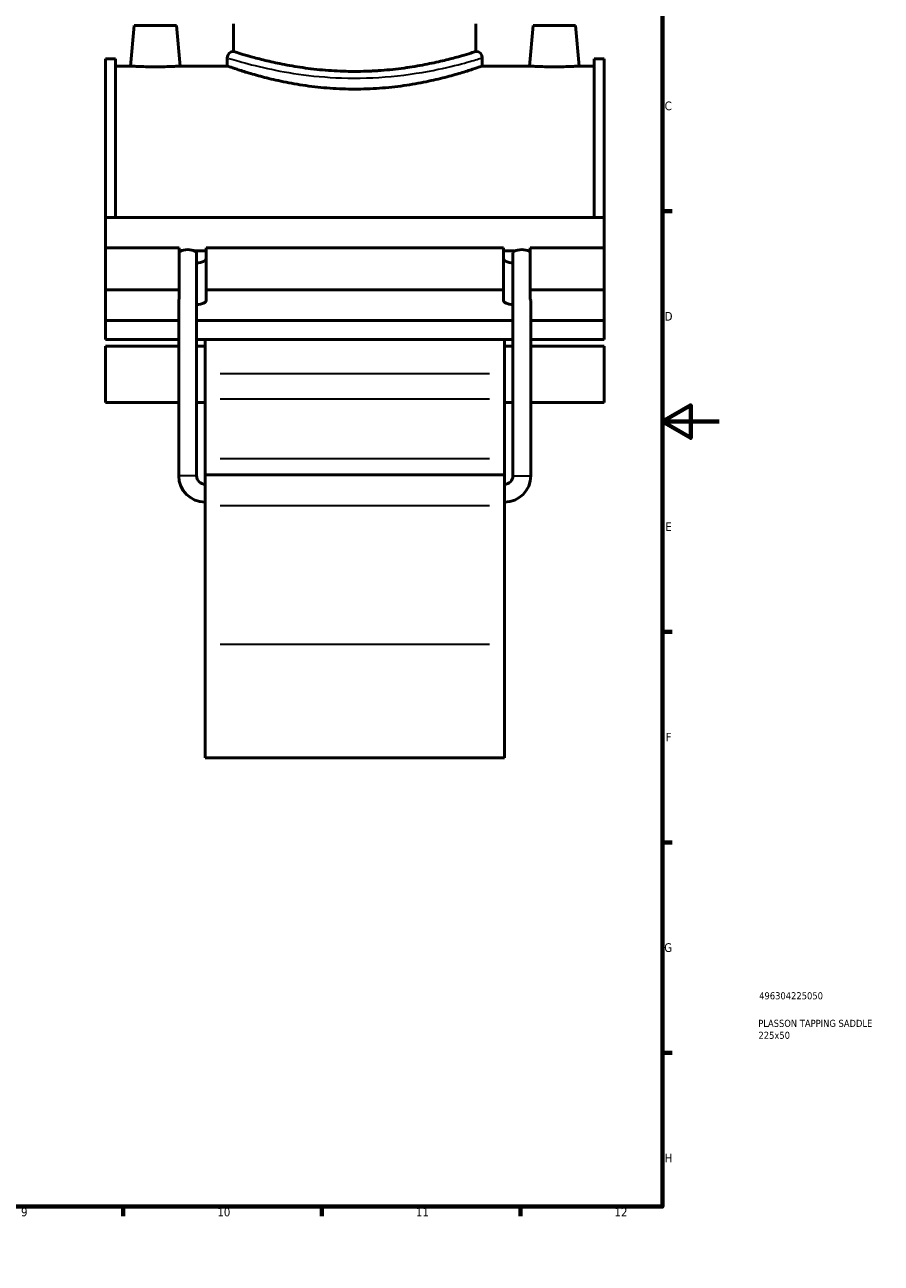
# Model space of a CAD drawing. Header units: millimetres. Extents: x 0 to 909, y -438 to 1024.
# Tile 3 of 5: x 596 to 898, y 0 to 437. Entities that reach past the tile are written whole.
import ezdxf

# ---------------------------------------------------------------- set-up
doc = ezdxf.new("R2010")
doc.units = ezdxf.units.MM
for name, color, linetype, lineweight in [('Border (ANSI)', 7, 'Continuous', 70), ('Title (ISO)', 7, 'Continuous', 50), ('Visible (ANSI)', 7, 'Continuous', 50), ('Visible Narrow (ANSI)', 7, 'Continuous', 35)]:
    doc.layers.add(name, color=color, linetype=linetype, lineweight=lineweight)
doc.styles.add('Note Text (ANSI)', font='tahoma.ttf')
doc.styles.add('Note Text (ISO)', font='tahoma.ttf')

# ---------------------------------------------------------------- blocks, each defined once
blk = doc.blocks.new('Borders Default Border')
at = {"layer": 'Border (ANSI)'}
for p, q in [((70.08, 574), (70.08, 577.45)), ((140.17, 574), (140.17, 577.45)), ((210.25, 574), (210.25, 577.45)), ((280.33, 574), (280.33, 577.45)), ((350.42, 574), (350.42, 577.45)), ((490.58, 574), (490.58, 577.45)), ((560.67, 574), (560.67, 577.45)), ((630.75, 574), (630.75, 577.45)), ((700.83, 574), (700.83, 577.45)), ((770.92, 574), (770.92, 577.45)), ((20, 519.75), (16.55, 519.75)), ((821, 519.75), (824.45, 519.75)), ((20, 445.5), (16.55, 445.5)), ((821, 445.5), (824.45, 445.5)), ((20, 371.25), (16.55, 371.25)), ((821, 371.25), (824.45, 371.25)), ((20, 222.75), (16.55, 222.75)), ((821, 222.75), (824.45, 222.75)), ((20, 148.5), (16.55, 148.5)), ((821, 148.5), (824.45, 148.5)), ((20, 74.25), (16.55, 74.25)), ((821, 74.25), (824.45, 74.25)), ((70.08, 20), (70.08, 16.55)), ((140.17, 20), (140.17, 16.55)), ((210.25, 20), (210.25, 16.55)), ((280.33, 20), (280.33, 16.55)), ((350.42, 20), (350.42, 16.55)), ((490.58, 20), (490.58, 16.55)), ((560.67, 20), (560.67, 16.55)), ((630.75, 20), (630.75, 16.55)), ((700.83, 20), (700.83, 16.55)), ((770.92, 20), (770.92, 16.55))]:
    blk.add_line(p, q, dxfattribs=at)
at = {"layer": 'Border (ANSI)', "flags": 128}
for points in [[(420.5, 594), (420.5, 574), (414.73, 584), (426.27, 584), (420.5, 574)], [(20, 20), (20, 574), (821, 574), (821, 20), (20, 20)], [(0, 297), (20, 297), (10, 302.77), (10, 291.23), (20, 297)], [(841, 297), (821, 297), (831, 302.77), (831, 291.23), (821, 297)], [(420.5, 0), (420.5, 20), (414.73, 10), (426.27, 10), (420.5, 20)]]:
    blk.add_lwpolyline(points, dxfattribs=at)
at = {"layer": 'Border (ANSI)', "color": 230, "true_color": 0xff0080, "attachment_point": 7, "style": 'Note Text (ANSI)'}
for s, insert, char_height in [('1', (34.35, 574.4), 3.05), ('2', (104.2, 574.4), 3.05), ('3', (174.26, 574.34), 3.05), ('4', (244.23, 574.4), 3.05), ('5', (314.48, 574.34), 3.05), ('6', (384.49, 574.34), 3.05), ('7', (454.6, 574.4), 3.05), ('8', (524.63, 574.33), 3.05), ('9', (594.7, 574.34), 3.05), ('10', (663.96, 574.34), 3.048), ('11', (734.04, 574.4), 3.048), ('12', (804.13, 574.4), 3.048), ('A', (16.78, 555.35), 3.05), ('A', (821.63, 555.35), 3.05), ('B', (17.15, 481.1), 3.05), ('B', (821.99, 481.1), 3.05), ('C', (16.95, 406.8), 3.05), ('C', (821.8, 406.8), 3.05), ('D', (16.96, 332.6), 3.05), ('D', (821.81, 332.6), 3.05), ('E', (17.21, 258.35), 3.05), ('E', (822.05, 258.35), 3.05), ('F', (17.29, 184.1), 3.05), ('F', (822.14, 184.1), 3.05), ('G', (16.81, 109.79), 3.05), ('G', (821.66, 109.79), 3.05), ('H', (16.97, 35.6), 3.05), ('H', (821.81, 35.6), 3.05), ('1', (34.35, 16.55), 3.05), ('2', (104.2, 16.55), 3.05), ('3', (174.26, 16.49), 3.05), ('4', (244.23, 16.55), 3.05), ('5', (314.48, 16.49), 3.05), ('6', (384.49, 16.49), 3.05), ('7', (454.6, 16.55), 3.05), ('8', (524.63, 16.48), 3.05), ('9', (594.7, 16.49), 3.05), ('10', (663.96, 16.49), 3.048), ('11', (734.04, 16.55), 3.048), ('12', (804.13, 16.55), 3.048)]:
    blk.add_mtext(s, dxfattribs=dict(at, insert=insert, char_height=char_height))
blk = doc.blocks.new('Title Blocks ISO')
at = {"layer": 'Title (ISO)', "color": 232, "true_color": 0xca0064, "style": 'Note Text (ISO)'}
for tag, p in [('PART_NUMBER_001', (34.16, 73.13)), ('DESCRIPTION_001', (33.84, 63.4)), ('DESCRIPTION_002', (33.91, 59.18))]:
    blk.add_attdef(tag, p, '', height=2.5, dxfattribs=at)

msp = doc.modelspace()

# ---------------------------------------------------------------- linework, layer by layer
at = {"layer": 'Visible (ANSI)'}
for p, q in [((669.714, 427.575), (669.714, 437.295)), ((755.214, 427.575), (755.214, 437.295)), ((634.564, 436.695), (633.317, 422.445)), ((634.564, 436.695), (649.564, 436.695)), ((649.564, 436.695), (650.81, 422.445)), ((775.364, 436.695), (774.117, 422.445)), ((790.364, 436.695), (775.364, 436.695)), ((790.364, 436.695), (791.61, 422.445)), ((624.464, 369.009), (624.464, 425.01)), ((627.984, 425.01), (624.464, 425.01)), ((627.984, 425.01), (627.984, 369.009)), ((667.464, 425.325), (667.464, 422.445)), ((757.464, 425.325), (757.464, 422.445)), ((796.944, 425.01), (796.944, 369.009)), ((800.464, 425.01), (796.944, 425.01)), ((800.464, 369.009), (800.464, 425.01)), ((627.984, 422.445), (633.317, 422.445)), ((650.81, 422.445), (667.464, 422.445)), ((757.464, 422.445), (774.117, 422.445)), ((791.61, 422.445), (796.944, 422.445)), ((624.464, 369.009), (800.464, 369.009)), ((624.464, 358.246), (624.464, 369.009)), ((800.464, 358.246), (800.464, 369.009)), ((624.464, 358.246), (650.539, 358.246)), ((624.464, 343.446), (624.464, 358.246)), ((650.539, 343.446), (650.539, 358.246)), ((650.539, 357.169), (650.952, 357.169)), ((656.055, 357.169), (659.989, 357.169)), ((656.654, 277.855), (656.654, 356.496)), ((659.989, 358.246), (659.989, 343.446)), ((659.989, 358.246), (764.939, 358.246)), ((764.939, 343.446), (764.939, 358.246)), ((764.939, 357.169), (768.872, 357.169)), ((768.274, 277.855), (768.274, 356.496)), ((773.975, 357.169), (774.389, 357.169)), ((774.389, 358.246), (774.389, 343.446)), ((774.389, 358.246), (800.464, 358.246)), ((800.464, 343.446), (800.464, 358.246)), ((624.464, 343.446), (650.539, 343.446)), ((624.464, 332.672), (624.464, 343.446)), ((650.539, 340.123), (650.539, 343.446)), ((659.989, 343.446), (659.989, 339.675)), ((659.989, 343.446), (764.939, 343.446)), ((764.939, 339.675), (764.939, 343.446)), ((774.389, 343.446), (774.389, 340.123)), ((774.389, 343.446), (800.464, 343.446)), ((800.464, 343.446), (800.464, 332.672)), ((650.354, 277.855), (650.354, 339.736)), ((774.574, 277.855), (774.574, 339.736)), ((650.354, 332.672), (624.464, 332.672)), ((624.464, 332.672), (624.464, 325.944)), ((768.274, 332.672), (656.654, 332.672)), ((800.464, 332.672), (774.574, 332.672)), ((800.464, 325.944), (800.464, 332.672)), ((624.464, 325.944), (650.354, 325.944)), ((624.464, 323.612), (624.464, 303.708)), ((624.464, 323.612), (650.354, 323.612)), ((656.654, 325.944), (768.274, 325.944)), ((656.654, 323.612), (659.664, 323.612)), ((659.664, 325.944), (659.664, 313.822)), ((765.264, 313.822), (765.264, 325.944)), ((765.264, 323.612), (768.274, 323.612)), ((774.574, 325.944), (800.464, 325.944)), ((774.574, 323.612), (800.464, 323.612)), ((800.464, 303.708), (800.464, 323.612)), ((659.664, 313.822), (659.664, 304.997)), ((765.264, 304.997), (765.264, 313.822)), ((624.464, 303.708), (650.354, 303.708)), ((656.654, 303.708), (659.664, 303.708)), ((659.664, 284.004), (659.664, 304.997)), ((765.264, 304.997), (765.264, 284.004)), ((765.264, 303.708), (768.274, 303.708)), ((774.574, 303.708), (800.464, 303.708)), ((659.664, 278.22), (659.664, 284.004)), ((765.264, 284.004), (765.264, 278.22)), ((659.664, 278.22), (659.664, 267.426)), ((659.664, 278.22), (765.264, 278.22)), ((765.264, 267.426), (765.264, 278.22)), ((659.664, 218.387), (659.664, 267.426)), ((765.264, 267.426), (765.264, 218.387)), ((659.664, 218.387), (659.664, 178.32)), ((765.264, 178.32), (765.264, 218.387)), ((659.664, 178.32), (765.264, 178.32))]:
    msp.add_line(p, q, dxfattribs=at)
for centre, radius, start, end in [((669.714, 425.325), 2.25, 90, 180), ((755.214, 425.325), 2.25, 0, 90), ((659.664, 277.855), 9.31, 180, 270), ((659.664, 277.855), 3.01, 180, 270), ((765.264, 277.855), 9.31, 270, 0), ((765.264, 277.855), 3.01, 270, 0)]:
    msp.add_arc(centre, radius, start, end, dxfattribs=at)
for centre, major_axis, ratio, start_param, end_param in [((653.504, 356.496), (3.15, 0), 0.3639702, 2.5150727, 2.7971679), ((653.504, 356.496), (3.15, 0), 0.3639702, 0.62652, 2.5150727), ((653.504, 356.496), (3.15, 0), 0.3639702, 0, 0.62652), ((655.264, 354.475), (4.725, 0), 0.3420201, 5.0109863, 6.2831853), ((769.664, 354.475), (-4.725, 0), 0.3420201, 0, 1.272199), ((771.424, 356.496), (3.15, 0), 0.3639702, 2.5150727, 3.1415927), ((771.424, 356.496), (3.15, 0), 0.3639702, 0.62652, 2.5150727), ((771.424, 356.496), (3.15, 0), 0.3639702, 0.3444248, 0.62652), ((653.504, 339.736), (3.15, 0), 0.3639702, 2.7971679, 3.1415927), ((655.264, 339.675), (4.725, 0), 0.3420201, 5.0109863, 6.2831853), ((769.664, 339.675), (-4.725, 0), 0.3420201, 0, 1.272199), ((771.424, 339.736), (3.15, 0), 0.3639702, 0, 0.3444248)]:
    msp.add_ellipse(centre, major_axis=major_axis, ratio=ratio, start_param=start_param, end_param=end_param, dxfattribs=at)
for points, knots in [([(755.214, 427.575), (755.214, 427.575), (754.953, 427.491), (753.862, 427.147), (753.031, 426.887), (750.844, 426.235), (749.485, 425.842), (746.353, 424.996), (744.579, 424.543), (740.805, 423.665), (738.672, 423.208), (734.023, 422.344), (731.506, 421.939), (726.246, 421.261), (723.498, 420.989), (717.96, 420.628), (715.169, 420.538), (709.759, 420.538), (706.968, 420.628), (701.429, 420.989), (698.681, 421.261), (693.421, 421.939), (690.905, 422.344), (686.255, 423.208), (684.122, 423.665), (680.348, 424.543), (678.575, 424.996), (675.442, 425.842), (674.084, 426.235), (671.896, 426.887), (671.066, 427.147), (669.974, 427.491), (669.714, 427.575), (669.714, 427.575)], [6.491134, 6.491134, 6.491134, 6.491134, 7.3023663, 7.3023663, 8.1135985, 8.1135985, 8.9248308, 8.9248308, 9.736063, 9.736063, 10.5476143, 10.5476143, 11.3591655, 11.3591655, 12.1707168, 12.1707168, 12.9822681, 12.9822681, 13.7938194, 13.7938194, 14.6053706, 14.6053706, 15.4169219, 15.4169219, 16.2284732, 16.2284732, 17.0397054, 17.0397054, 17.8509377, 17.8509377, 18.6621699, 18.6621699, 19.4734021, 19.4734021, 19.4734021, 19.4734021]), ([(650.81, 422.445), (650.81, 422.445), (650.592, 422.429), (649.701, 422.373), (649.03, 422.333), (647.478, 422.257), (646.495, 422.217), (644.338, 422.16), (643.164, 422.144), (640.963, 422.144), (639.79, 422.16), (637.633, 422.217), (636.649, 422.257), (635.098, 422.333), (634.426, 422.373), (633.536, 422.429), (633.317, 422.445), (633.317, 422.445)], [1.3203318, 1.3203318, 1.3203318, 1.3203318, 1.6503014, 1.6503014, 1.9802711, 1.9802711, 2.3104673, 2.3104673, 2.6406636, 2.6406636, 2.9708599, 2.9708599, 3.3010562, 3.3010562, 3.6310258, 3.6310258, 3.9609955, 3.9609955, 3.9609955, 3.9609955]), ([(757.464, 422.445), (757.464, 422.445), (757.188, 422.347), (756.038, 421.95), (755.162, 421.651), (752.859, 420.898), (751.428, 420.444), (748.132, 419.466), (746.267, 418.943), (742.299, 417.927), (740.056, 417.397), (735.167, 416.395), (732.519, 415.923), (726.984, 415.135), (724.091, 414.817), (718.257, 414.395), (715.316, 414.291), (709.611, 414.291), (706.67, 414.395), (700.836, 414.817), (697.943, 415.135), (692.408, 415.923), (689.761, 416.395), (684.871, 417.397), (682.629, 417.927), (678.66, 418.943), (676.795, 419.466), (673.499, 420.444), (672.069, 420.898), (669.765, 421.651), (668.89, 421.95), (667.739, 422.347), (667.464, 422.445), (667.464, 422.445)], [6.8438585, 6.8438585, 6.8438585, 6.8438585, 7.6990942, 7.6990942, 8.5543298, 8.5543298, 9.4095655, 9.4095655, 10.2648012, 10.2648012, 11.1205301, 11.1205301, 11.9762591, 11.9762591, 12.831988, 12.831988, 13.687717, 13.687717, 14.5434459, 14.5434459, 15.3991749, 15.3991749, 16.2549038, 16.2549038, 17.1106327, 17.1106327, 17.9658684, 17.9658684, 18.8211041, 18.8211041, 19.6763398, 19.6763398, 20.5315754, 20.5315754, 20.5315754, 20.5315754]), ([(791.61, 422.445), (791.61, 422.445), (791.392, 422.429), (790.501, 422.373), (789.83, 422.333), (788.278, 422.257), (787.295, 422.217), (785.138, 422.16), (783.964, 422.144), (782.864, 422.144), (781.763, 422.144), (780.59, 422.16), (778.433, 422.217), (777.449, 422.257), (775.898, 422.333), (775.226, 422.373), (774.336, 422.429), (774.117, 422.445), (774.117, 422.445)], [3.9609955, 3.9609955, 3.9609955, 3.9609955, 4.2909651, 4.2909651, 4.6209347, 4.6209347, 4.951131, 4.951131, 5.2813273, 5.2813273, 5.2813273, 5.6115236, 5.6115236, 5.9417198, 5.9417198, 6.2716895, 6.2716895, 6.6016591, 6.6016591, 6.6016591, 6.6016591])]:
    msp.add_open_spline(points, degree=3, knots=knots, dxfattribs=at)
at = {"layer": 'Visible Narrow (ANSI)'}
for p, q in [((759.984, 313.822), (664.944, 313.822)), ((664.944, 304.997), (759.984, 304.997)), ((664.944, 284.004), (759.984, 284.004)), ((656.615, 277.855), (650.393, 277.855)), ((768.313, 277.855), (774.535, 277.855)), ((664.944, 267.426), (759.984, 267.426)), ((664.944, 218.387), (759.984, 218.387))]:
    msp.add_line(p, q, dxfattribs=at)
for points, knots in [([(668.029, 425.148), (668.563, 424.984), (669.471, 424.711), (672.93, 423.71), (676.19, 422.806), (683.818, 421.07), (687.993, 420.248), (697.305, 418.915), (702.47, 418.422), (713.635, 418.04), (719.65, 418.234), (731.442, 419.33), (737.145, 420.28), (746.096, 422.154), (749.581, 423.056), (754.505, 424.419), (756.115, 424.91), (756.902, 425.152)], [-33.5100056, -33.5100056, -33.5100056, -33.5100056, -32.5321353, -32.5321353, -30.8277686, -30.8277686, -29.3407665, -29.3407665, -27.8086107, -27.8086107, -26.1027682, -26.1027682, -24.2467008, -24.2467008, -22.6407604, -22.6407604, -21.2002106, -21.2002106, -21.2002106, -21.2002106]), ([(754.68, 427.399), (753.933, 427.153), (752.403, 426.653), (747.725, 425.267), (744.415, 424.35), (735.911, 422.444), (730.493, 421.477), (719.29, 420.362), (713.577, 420.165), (702.97, 420.554), (698.063, 421.055), (689.217, 422.411), (685.25, 423.247), (678.004, 425.013), (674.906, 425.932), (671.62, 426.95), (670.757, 427.229), (670.25, 427.396)], [21.2002106, 21.2002106, 21.2002106, 21.2002106, 22.6407604, 22.6407604, 24.2467008, 24.2467008, 26.1027682, 26.1027682, 27.8086107, 27.8086107, 29.3407665, 29.3407665, 30.8277686, 30.8277686, 32.5321353, 32.5321353, 33.5100056, 33.5100056, 33.5100056, 33.5100056])]:
    msp.add_open_spline(points, degree=3, knots=knots, dxfattribs=at)

# ---------------------------------------------------------------- block references
msp.add_blockref('Borders Default Border', (0, 0))
msp.add_blockref('Title Blocks ISO', (821, 20)).add_auto_attribs({'PART_NUMBER_001': '496304225050', 'DESCRIPTION_001': 'PLASSON TAPPING SADDLE', 'DESCRIPTION_002': '225x50'})

doc.saveas('drawing.dxf')
